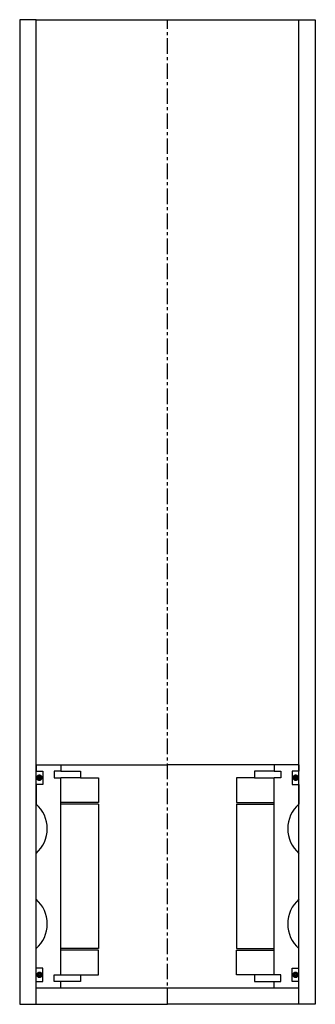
# Model space of a CAD drawing. Extents: x -45 to 45, y -10 to 290.
import ezdxf

# ---------------------------------------------------------------- set-up
doc = ezdxf.new("R2010")
doc.units = 0
doc.header["$LTSCALE"] = 0.15
doc.linetypes.add('CENTER', pattern=[50.8, 31.75, -6.35, 6.35, -6.35])
doc.layers.get('0').update_dxf_attribs({"linetype": 'CONTINUOUS'})
doc.layers.add('CENTER', color=9, linetype='CENTER')

msp = doc.modelspace()

# ---------------------------------------------------------------- linework, layer by layer
for p, q in [((-40, 290), (-45, 290)), ((-45, 290), (-45, -10)), ((-40, -10), (-40, 290)), ((-40, 290), (40, 290)), ((40, -10), (40, 290)), ((40, 290), (45, 290)), ((45, 290), (45, -10)), ((-40, 63), (-32.5, 63)), ((-40, 63), (-40, 61)), ((-32.5, 63), (0, 63)), ((-32.5, 63), (-32.5, 61)), ((32.5, 63), (0, 63)), ((32.5, 63), (32.5, 61)), ((40, 63), (32.5, 63)), ((40, 63), (40, 61)), ((-40, 61), (-38, 61)), ((-38, 61), (-38, 57)), ((-32.5, 61), (-34.5, 61)), ((-34.5, 61), (-34.5, 59)), ((-32.5, 61), (-26.5, 61)), ((-26.5, 61), (-26.5, 59)), ((32.5, 61), (26.5, 61)), ((26.5, 61), (26.5, 59)), ((32.5, 61), (34.5, 61)), ((34.5, 61), (34.5, 59)), ((40, 61), (38, 61)), ((38, 61), (38, 57)), ((-38, 57), (-40, 57)), ((-40, 57), (-40, 51)), ((-34.5, 59), (-32.5, 59)), ((-32.5, -1), (-32.5, 59)), ((-26.5, 59), (-32.5, 59)), ((-26.5, 59), (-21, 59)), ((-21, 59), (-21, 51.5)), ((26.5, 59), (21, 59)), ((21, 59), (21, 51.5)), ((26.5, 59), (32.5, 59)), ((34.5, 59), (32.5, 59)), ((32.5, -1), (32.5, 59)), ((38, 57), (40, 57)), ((40, 57), (40, 51)), ((-21, 51.5), (-32.5, 51.5)), ((-21, 51), (-32.5, 51)), ((-21, 51), (-21, 7)), ((21, 51.5), (32.5, 51.5)), ((21, 51), (21, 7)), ((21, 51), (32.5, 51)), ((-40, 22), (-40, 36)), ((40, 22), (40, 36)), ((-40, 1), (-40, 7)), ((-21, 7), (-32.5, 7)), ((-21, 6.5), (-32.5, 6.5)), ((-21, -1), (-21, 6.5)), ((21, 7), (32.5, 7)), ((21, -1), (21, 6.5)), ((21, 6.5), (32.5, 6.5)), ((40, 1), (40, 7)), ((-38, 1), (-40, 1)), ((-38, -3), (-38, 1)), ((38, -3), (38, 1)), ((38, 1), (40, 1)), ((-40, -3), (-38, -3)), ((-34.5, -3), (-34.5, -1)), ((-34.5, -1), (-32.5, -1)), ((-32.5, -3), (-34.5, -3)), ((-32.5, -1), (-26.5, -1)), ((-32.5, -5), (-32.5, -3)), ((-26.5, -3), (-32.5, -3)), ((-26.5, -1), (-26.5, -3)), ((-26.5, -1), (-21, -1)), ((26.5, -1), (21, -1)), ((32.5, -1), (26.5, -1)), ((26.5, -1), (26.5, -3)), ((26.5, -3), (32.5, -3)), ((34.5, -1), (32.5, -1)), ((32.5, -5), (32.5, -3)), ((32.5, -3), (34.5, -3)), ((34.5, -3), (34.5, -1)), ((40, -3), (38, -3)), ((-40, -5), (40, -5)), ((-40, -10), (-40, -8)), ((40, -10), (40, -8)), ((-45, -10), (-40, -10)), ((-40, -10), (-32.5, -10)), ((-32.5, -10), (0, -10)), ((32.5, -10), (0, -10)), ((40, -10), (32.5, -10)), ((45, -10), (40, -10))]:
    msp.add_line(p, q)
at = {"const_width": 0.95}
for points in [[(-38.51, 59.04, -1), (-39.56, 59.04, -1)], [(38.51, 59.04, 1), (39.56, 59.04, 1)], [(-38.45, -1.02, -1), (-39.5, -1.02, -1)], [(38.45, -1.02, 1), (39.5, -1.02, 1)]]:
    msp.add_lwpolyline(points, format="xyb", close=True, dxfattribs=at)
for centre, start, end in [((-46.61, 43.5), 311.4096, 48.5904), ((46.61, 43.5), 131.4096, 228.5904), ((-46.61, 14.5), 311.4096, 48.5904), ((46.61, 14.5), 131.4096, 228.5904)]:
    msp.add_arc(centre, 10, start, end)
at = {"layer": 'CENTER'}
for q in [(0, 290), (0, 58)]:
    msp.add_line((0, -10), q, dxfattribs=at)

doc.saveas('drawing.dxf')
